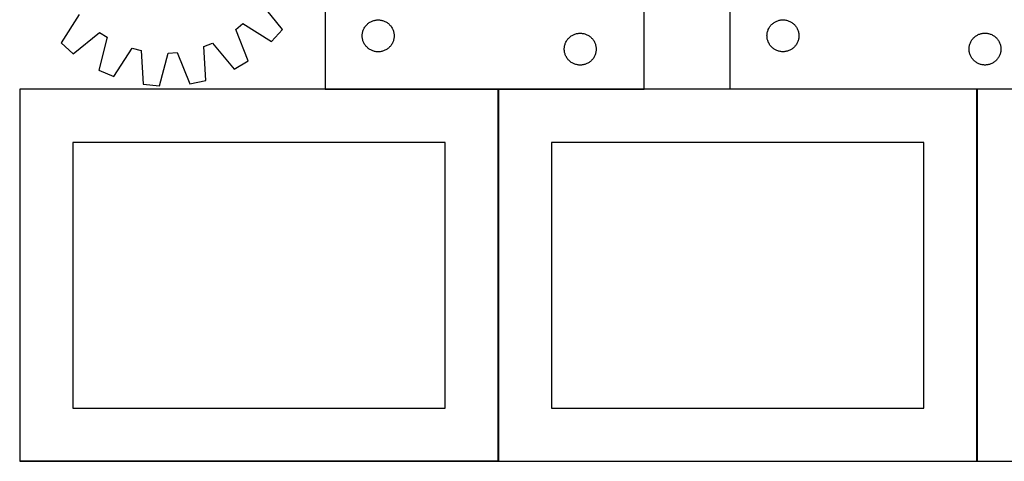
# Model space of a CAD drawing. Header units: millimetres. Extents: x 7 to 1493, y 7 to 2993.
# Tile 3 of 12: x 9 to 935, y 1763 to 2178. Entities that reach past the tile are written whole.
import ezdxf

# ---------------------------------------------------------------- set-up
doc = ezdxf.new("R2010")
doc.units = ezdxf.units.MM
doc.layers.add('COMMON', color=5, linetype='CONTINUOUS', true_color=0x0000ff)
doc.layers.add('CUT', color=7, linetype='CONTINUOUS', true_color=0x000000)

msp = doc.modelspace()

# ---------------------------------------------------------------- linework, layer by layer
at = {"layer": 'COMMON'}
for p, q in [((459.142727, 2112.923826), (296.252135, 2112.923826)), ((459.242728, 1762.823825), (459.242728, 2112.823825)), ((596.252135, 2112.923826), (459.342728, 2112.923826)), ((909.442729, 1762.881515), (909.442729, 2112.823825)), ((976.876769, 2112.986277), (909.542729, 2112.986277)), ((459.142727, 1762.723825), (9.174232, 1762.723825))]:
    msp.add_line(p, q, dxfattribs=at)
at = {"layer": 'CUT'}
for p, q in [((296.252135, 2363.023826), (296.252135, 2113.023826)), ((676.876769, 2363.086277), (676.876769, 2113.086277)), ((256.208162, 2169.112124), (236.139957, 2193.734105)), ((596.252135, 2113.023826), (596.252135, 2188.023826)), ((64.946272, 2183.26959), (48.026397, 2156.386648)), ((337.87848, 2175.468982), (338.530243, 2175.883546)), ((338.530243, 2175.883546), (339.202484, 2176.264008)), ((339.202484, 2176.264008), (339.893419, 2176.60936)), ((339.893419, 2176.60936), (340.601217, 2176.918686)), ((340.601217, 2176.918686), (341.324, 2177.191165)), ((341.324, 2177.191165), (342.059851, 2177.426074)), ((342.059851, 2177.426074), (342.806819, 2177.622792)), ((342.806819, 2177.622792), (343.562924, 2177.780796)), ((343.562924, 2177.780796), (344.32616, 2177.899666)), ((344.32616, 2177.899666), (345.094503, 2177.979089)), ((345.094503, 2177.979089), (345.865917, 2178.018853)), ((345.865917, 2178.018853), (346.638354, 2178.018853)), ((346.638354, 2178.018853), (347.409767, 2177.979089)), ((347.409767, 2177.979089), (348.178111, 2177.899666)), ((348.178111, 2177.899666), (348.941347, 2177.780796)), ((348.941347, 2177.780796), (349.697451, 2177.622792)), ((349.697451, 2177.622792), (350.44442, 2177.426074)), ((350.44442, 2177.426074), (351.180271, 2177.191165)), ((351.180271, 2177.191165), (351.903054, 2176.918686)), ((351.903054, 2176.918686), (352.610851, 2176.60936)), ((352.610851, 2176.60936), (353.301786, 2176.264008)), ((353.301786, 2176.264008), (353.974027, 2175.883546)), ((353.974027, 2175.883546), (354.625791, 2175.468982)), ((718.503113, 2175.531432), (719.154877, 2175.945996)), ((719.154877, 2175.945996), (719.827118, 2176.326459)), ((719.827118, 2176.326459), (720.518053, 2176.67181)), ((720.518053, 2176.67181), (721.225851, 2176.981136)), ((721.225851, 2176.981136), (721.948633, 2177.253615)), ((721.948633, 2177.253615), (722.684485, 2177.488525)), ((722.684485, 2177.488525), (723.431453, 2177.685242)), ((723.431453, 2177.685242), (724.187558, 2177.843246)), ((724.187558, 2177.843246), (724.950794, 2177.962117)), ((724.950794, 2177.962117), (725.719137, 2178.041539)), ((725.719137, 2178.041539), (726.49055, 2178.081304)), ((726.49055, 2178.081304), (727.262988, 2178.081304)), ((727.262988, 2178.081304), (728.034401, 2178.041539)), ((728.034401, 2178.041539), (728.802744, 2177.962117)), ((728.802744, 2177.962117), (729.565981, 2177.843246)), ((729.565981, 2177.843246), (730.322085, 2177.685242)), ((730.322085, 2177.685242), (731.069054, 2177.488525)), ((731.069054, 2177.488525), (731.804905, 2177.253615)), ((731.804905, 2177.253615), (732.527688, 2176.981136)), ((732.527688, 2176.981136), (733.235485, 2176.67181)), ((733.235485, 2176.67181), (733.92642, 2176.326459)), ((733.92642, 2176.326459), (734.598661, 2175.945996)), ((734.598661, 2175.945996), (735.250425, 2175.531432)), ((212.513333, 2169.055177), (219.129703, 2174.508893)), ((223.990719, 2139.436865), (212.513333, 2169.055177)), ((219.129703, 2174.508893), (246.012645, 2157.589018)), ((246.012645, 2157.589018), (256.208162, 2169.112124)), ((331.5693, 2166.092107), (331.746719, 2166.843893)), ((331.746719, 2166.843893), (331.962605, 2167.585549)), ((331.962605, 2167.585549), (332.216383, 2168.315108)), ((332.216383, 2168.315108), (332.507382, 2169.030635)), ((332.507382, 2169.030635), (332.834829, 2169.730233)), ((332.834829, 2169.730233), (333.197857, 2170.412047)), ((333.197857, 2170.412047), (333.595502, 2171.074269)), ((333.595502, 2171.074269), (334.02671, 2171.715143)), ((334.02671, 2171.715143), (334.490338, 2172.332969)), ((334.490338, 2172.332969), (334.985156, 2172.926108)), ((334.985156, 2172.926108), (335.509853, 2173.492989)), ((335.509853, 2173.492989), (336.063035, 2174.032107)), ((336.063035, 2174.032107), (336.643238, 2174.542033)), ((336.643238, 2174.542033), (337.248921, 2175.021415)), ((337.248921, 2175.021415), (337.87848, 2175.468982)), ((354.625791, 2175.468982), (355.25535, 2175.021415)), ((355.25535, 2175.021415), (355.861033, 2174.542033)), ((355.861033, 2174.542033), (356.441235, 2174.032107)), ((356.441235, 2174.032107), (356.994418, 2173.492989)), ((356.994418, 2173.492989), (357.519114, 2172.926108)), ((357.519114, 2172.926108), (358.013932, 2172.332969)), ((358.013932, 2172.332969), (358.47756, 2171.715143)), ((358.47756, 2171.715143), (358.908769, 2171.074269)), ((358.908769, 2171.074269), (359.306414, 2170.412047)), ((359.306414, 2170.412047), (359.669442, 2169.730233)), ((359.669442, 2169.730233), (359.996889, 2169.030635)), ((359.996889, 2169.030635), (360.287888, 2168.315108)), ((360.287888, 2168.315108), (360.541666, 2167.585549)), ((360.541666, 2167.585549), (360.757551, 2166.843893)), ((360.757551, 2166.843893), (360.934971, 2166.092107)), ((712.193934, 2166.154558), (712.371353, 2166.906343)), ((712.371353, 2166.906343), (712.587238, 2167.647999)), ((712.587238, 2167.647999), (712.841017, 2168.377558)), ((712.841017, 2168.377558), (713.132016, 2169.093085)), ((713.132016, 2169.093085), (713.459463, 2169.792683)), ((713.459463, 2169.792683), (713.822491, 2170.474498)), ((713.822491, 2170.474498), (714.220136, 2171.136719)), ((714.220136, 2171.136719), (714.651344, 2171.777593)), ((714.651344, 2171.777593), (715.114972, 2172.395419)), ((715.114972, 2172.395419), (715.60979, 2172.988558)), ((715.60979, 2172.988558), (716.134486, 2173.555439)), ((716.134486, 2173.555439), (716.687669, 2174.094557)), ((716.687669, 2174.094557), (717.267871, 2174.604483)), ((717.267871, 2174.604483), (717.873555, 2175.083865)), ((717.873555, 2175.083865), (718.503113, 2175.531432)), ((735.250425, 2175.531432), (735.879983, 2175.083865)), ((735.879983, 2175.083865), (736.485667, 2174.604483)), ((736.485667, 2174.604483), (737.065869, 2174.094557)), ((737.065869, 2174.094557), (737.619052, 2173.555439)), ((737.619052, 2173.555439), (738.143748, 2172.988558)), ((738.143748, 2172.988558), (738.638566, 2172.395419)), ((738.638566, 2172.395419), (739.102194, 2171.777593)), ((739.102194, 2171.777593), (739.533403, 2171.136719)), ((739.533403, 2171.136719), (739.931048, 2170.474498)), ((739.931048, 2170.474498), (740.294075, 2169.792683)), ((740.294075, 2169.792683), (740.621523, 2169.093085)), ((740.621523, 2169.093085), (740.912521, 2168.377558)), ((740.912521, 2168.377558), (741.1663, 2167.647999)), ((741.1663, 2167.647999), (741.382185, 2166.906343)), ((741.382185, 2166.906343), (741.559604, 2166.154558)), ((59.549503, 2146.191131), (84.171483, 2166.259336)), ((91.402847, 2161.652086), (83.618375, 2130.856359)), ((84.171483, 2166.259336), (91.402847, 2161.652086)), ((331.252135, 2163.023826), (331.272024, 2163.796008)), ((331.272024, 2162.251645), (331.252135, 2163.023826)), ((331.272024, 2163.796008), (331.331637, 2164.566141)), ((331.331637, 2161.481511), (331.272024, 2162.251645)), ((331.331637, 2164.566141), (331.430817, 2165.332185)), ((331.430817, 2160.715468), (331.331637, 2161.481511)), ((331.430817, 2165.332185), (331.5693, 2166.092107)), ((331.5693, 2159.955545), (331.430817, 2160.715468)), ((331.746719, 2159.20376), (331.5693, 2159.955545)), ((331.962605, 2158.462104), (331.746719, 2159.20376)), ((332.216383, 2157.732545), (331.962605, 2158.462104)), ((332.507382, 2157.017018), (332.216383, 2157.732545)), ((360.287888, 2157.732545), (359.996889, 2157.017018)), ((360.541666, 2158.462104), (360.287888, 2157.732545)), ((360.757551, 2159.20376), (360.541666, 2158.462104)), ((360.934971, 2159.955545), (360.757551, 2159.20376)), ((360.934971, 2166.092107), (361.073454, 2165.332185)), ((361.073454, 2160.715468), (360.934971, 2159.955545)), ((361.073454, 2165.332185), (361.172633, 2164.566141)), ((361.172633, 2161.481511), (361.073454, 2160.715468)), ((361.172633, 2164.566141), (361.232247, 2163.796008)), ((361.232247, 2162.251645), (361.172633, 2161.481511)), ((361.232247, 2163.796008), (361.252135, 2163.023826)), ((361.252135, 2163.023826), (361.232247, 2162.251645)), ((522.834829, 2157.230233), (523.197857, 2157.912047)), ((523.197857, 2157.912047), (523.595502, 2158.574269)), ((523.595502, 2158.574269), (524.02671, 2159.215143)), ((524.02671, 2159.215143), (524.490338, 2159.832969)), ((524.490338, 2159.832969), (524.985156, 2160.426108)), ((524.985156, 2160.426108), (525.509853, 2160.992989)), ((525.509853, 2160.992989), (526.063035, 2161.532107)), ((526.063035, 2161.532107), (526.643238, 2162.042033)), ((526.643238, 2162.042033), (527.248921, 2162.521415)), ((527.248921, 2162.521415), (527.87848, 2162.968982)), ((527.87848, 2162.968982), (528.530243, 2163.383546)), ((528.530243, 2163.383546), (529.202484, 2163.764008)), ((529.202484, 2163.764008), (529.893419, 2164.10936)), ((529.893419, 2164.10936), (530.601217, 2164.418686)), ((530.601217, 2164.418686), (531.324, 2164.691165)), ((531.324, 2164.691165), (532.059851, 2164.926074)), ((532.059851, 2164.926074), (532.806819, 2165.122792)), ((532.806819, 2165.122792), (533.562924, 2165.280796)), ((533.562924, 2165.280796), (534.32616, 2165.399666)), ((534.32616, 2165.399666), (535.094503, 2165.479089)), ((535.094503, 2165.479089), (535.865917, 2165.518853)), ((535.865917, 2165.518853), (536.638354, 2165.518853)), ((536.638354, 2165.518853), (537.409767, 2165.479089)), ((537.409767, 2165.479089), (538.178111, 2165.399666)), ((538.178111, 2165.399666), (538.941347, 2165.280796)), ((538.941347, 2165.280796), (539.697451, 2165.122792)), ((539.697451, 2165.122792), (540.44442, 2164.926074)), ((540.44442, 2164.926074), (541.180271, 2164.691165)), ((541.180271, 2164.691165), (541.903054, 2164.418686)), ((541.903054, 2164.418686), (542.610851, 2164.10936)), ((542.610851, 2164.10936), (543.301786, 2163.764008)), ((543.301786, 2163.764008), (543.974027, 2163.383546)), ((543.974027, 2163.383546), (544.625791, 2162.968982)), ((544.625791, 2162.968982), (545.25535, 2162.521415)), ((545.25535, 2162.521415), (545.861033, 2162.042033)), ((545.861033, 2162.042033), (546.441235, 2161.532107)), ((546.441235, 2161.532107), (546.994418, 2160.992989)), ((546.994418, 2160.992989), (547.519114, 2160.426108)), ((547.519114, 2160.426108), (548.013932, 2159.832969)), ((548.013932, 2159.832969), (548.47756, 2159.215143)), ((548.47756, 2159.215143), (548.908769, 2158.574269)), ((548.908769, 2158.574269), (549.306414, 2157.912047)), ((549.306414, 2157.912047), (549.669442, 2157.230233)), ((711.876769, 2163.086277), (711.896658, 2163.858458)), ((711.896658, 2162.314095), (711.876769, 2163.086277)), ((711.896658, 2163.858458), (711.956271, 2164.628592)), ((711.956271, 2161.543962), (711.896658, 2162.314095)), ((711.956271, 2164.628592), (712.055451, 2165.394635)), ((712.055451, 2160.777918), (711.956271, 2161.543962)), ((712.055451, 2165.394635), (712.193934, 2166.154558)), ((712.193934, 2160.017996), (712.055451, 2160.777918)), ((712.371353, 2159.26621), (712.193934, 2160.017996)), ((712.587238, 2158.524554), (712.371353, 2159.26621)), ((712.841017, 2157.794995), (712.587238, 2158.524554)), ((713.132016, 2157.079468), (712.841017, 2157.794995)), ((740.912521, 2157.794995), (740.621523, 2157.079468)), ((741.1663, 2158.524554), (740.912521, 2157.794995)), ((741.382185, 2159.26621), (741.1663, 2158.524554)), ((741.559604, 2160.017996), (741.382185, 2159.26621)), ((741.559604, 2166.154558), (741.698088, 2165.394635)), ((741.698088, 2160.777918), (741.559604, 2160.017996)), ((741.698088, 2165.394635), (741.797267, 2164.628592)), ((741.797267, 2161.543962), (741.698088, 2160.777918)), ((741.797267, 2164.628592), (741.85688, 2163.858458)), ((741.85688, 2162.314095), (741.797267, 2161.543962)), ((741.85688, 2163.858458), (741.876769, 2163.086277)), ((741.876769, 2163.086277), (741.85688, 2162.314095)), ((903.459463, 2157.292683), (903.822491, 2157.974498)), ((903.822491, 2157.974498), (904.220136, 2158.636719)), ((904.220136, 2158.636719), (904.651344, 2159.277593)), ((904.651344, 2159.277593), (905.114972, 2159.895419)), ((905.114972, 2159.895419), (905.60979, 2160.488558)), ((905.60979, 2160.488558), (906.134486, 2161.055439)), ((906.134486, 2161.055439), (906.687669, 2161.594557)), ((906.687669, 2161.594557), (907.267871, 2162.104483)), ((907.267871, 2162.104483), (907.873555, 2162.583865)), ((907.873555, 2162.583865), (908.503113, 2163.031432)), ((908.503113, 2163.031432), (909.154877, 2163.445996)), ((909.154877, 2163.445996), (909.827118, 2163.826459)), ((909.827118, 2163.826459), (910.518053, 2164.17181)), ((910.518053, 2164.17181), (911.225851, 2164.481136)), ((911.225851, 2164.481136), (911.948633, 2164.753615)), ((911.948633, 2164.753615), (912.684485, 2164.988525)), ((912.684485, 2164.988525), (913.431453, 2165.185242)), ((913.431453, 2165.185242), (914.187558, 2165.343246)), ((914.187558, 2165.343246), (914.950794, 2165.462117)), ((914.950794, 2165.462117), (915.719137, 2165.541539)), ((915.719137, 2165.541539), (916.49055, 2165.581304)), ((916.49055, 2165.581304), (917.262988, 2165.581304)), ((917.262988, 2165.581304), (918.034401, 2165.541539)), ((918.034401, 2165.541539), (918.802744, 2165.462117)), ((918.802744, 2165.462117), (919.565981, 2165.343246)), ((919.565981, 2165.343246), (920.322085, 2165.185242)), ((920.322085, 2165.185242), (921.069054, 2164.988525)), ((921.069054, 2164.988525), (921.804905, 2164.753615)), ((921.804905, 2164.753615), (922.527688, 2164.481136)), ((922.527688, 2164.481136), (923.235485, 2164.17181)), ((923.235485, 2164.17181), (923.92642, 2163.826459)), ((923.92642, 2163.826459), (924.598661, 2163.445996)), ((924.598661, 2163.445996), (925.250425, 2163.031432)), ((925.250425, 2163.031432), (925.879983, 2162.583865)), ((925.879983, 2162.583865), (926.485667, 2162.104483)), ((926.485667, 2162.104483), (927.065869, 2161.594557)), ((927.065869, 2161.594557), (927.619052, 2161.055439)), ((927.619052, 2161.055439), (928.143748, 2160.488558)), ((928.143748, 2160.488558), (928.638566, 2159.895419)), ((928.638566, 2159.895419), (929.102194, 2159.277593)), ((929.102194, 2159.277593), (929.533403, 2158.636719)), ((929.533403, 2158.636719), (929.931048, 2157.974498)), ((929.931048, 2157.974498), (930.294075, 2157.292683)), ((48.026397, 2156.386648), (59.549503, 2146.191131)), ((97.728088, 2124.720682), (114.943567, 2151.415289)), ((114.943567, 2151.415289), (123.244721, 2149.268148)), ((123.244721, 2149.268148), (125.357651, 2117.574138)), ((182.416871, 2152.88515), (190.394703, 2156.027372)), ((184.179952, 2121.169754), (182.416871, 2152.88515)), ((190.394703, 2156.027372), (210.733371, 2131.628328)), ((332.834829, 2156.317419), (332.507382, 2157.017018)), ((333.197857, 2155.635605), (332.834829, 2156.317419)), ((333.595502, 2154.973383), (333.197857, 2155.635605)), ((334.02671, 2154.33251), (333.595502, 2154.973383)), ((334.490338, 2153.714684), (334.02671, 2154.33251)), ((334.985156, 2153.121545), (334.490338, 2153.714684)), ((335.509853, 2152.554664), (334.985156, 2153.121545)), ((336.063035, 2152.015546), (335.509853, 2152.554664)), ((336.643238, 2151.50562), (336.063035, 2152.015546)), ((337.248921, 2151.026238), (336.643238, 2151.50562)), ((337.87848, 2150.578671), (337.248921, 2151.026238)), ((338.530243, 2150.164107), (337.87848, 2150.578671)), ((339.202484, 2149.783644), (338.530243, 2150.164107)), ((339.893419, 2149.438292), (339.202484, 2149.783644)), ((340.601217, 2149.128967), (339.893419, 2149.438292)), ((341.324, 2148.856488), (340.601217, 2149.128967)), ((342.059851, 2148.621578), (341.324, 2148.856488)), ((342.806819, 2148.424861), (342.059851, 2148.621578)), ((343.562924, 2148.266857), (342.806819, 2148.424861)), ((344.32616, 2148.147986), (343.562924, 2148.266857)), ((345.094503, 2148.068563), (344.32616, 2148.147986)), ((348.178111, 2148.147986), (347.409767, 2148.068563)), ((348.941347, 2148.266857), (348.178111, 2148.147986)), ((349.697451, 2148.424861), (348.941347, 2148.266857)), ((350.44442, 2148.621578), (349.697451, 2148.424861)), ((351.180271, 2148.856488), (350.44442, 2148.621578)), ((351.903054, 2149.128967), (351.180271, 2148.856488)), ((352.610851, 2149.438292), (351.903054, 2149.128967)), ((353.301786, 2149.783644), (352.610851, 2149.438292)), ((353.974027, 2150.164107), (353.301786, 2149.783644)), ((354.625791, 2150.578671), (353.974027, 2150.164107)), ((355.25535, 2151.026238), (354.625791, 2150.578671)), ((355.861033, 2151.50562), (355.25535, 2151.026238)), ((356.441235, 2152.015546), (355.861033, 2151.50562)), ((356.994418, 2152.554664), (356.441235, 2152.015546)), ((357.519114, 2153.121545), (356.994418, 2152.554664)), ((358.013932, 2153.714684), (357.519114, 2153.121545)), ((358.47756, 2154.33251), (358.013932, 2153.714684)), ((358.908769, 2154.973383), (358.47756, 2154.33251)), ((359.306414, 2155.635605), (358.908769, 2154.973383)), ((359.669442, 2156.317419), (359.306414, 2155.635605)), ((359.996889, 2157.017018), (359.669442, 2156.317419)), ((521.252135, 2150.523826), (521.272024, 2151.296008)), ((521.272024, 2149.751645), (521.252135, 2150.523826)), ((521.272024, 2151.296008), (521.331637, 2152.066141)), ((521.331637, 2148.981511), (521.272024, 2149.751645)), ((521.331637, 2152.066141), (521.430817, 2152.832185)), ((521.430817, 2148.215468), (521.331637, 2148.981511)), ((521.430817, 2152.832185), (521.5693, 2153.592107)), ((521.5693, 2147.455545), (521.430817, 2148.215468)), ((521.5693, 2153.592107), (521.746719, 2154.343893)), ((521.746719, 2154.343893), (521.962605, 2155.085549)), ((521.962605, 2155.085549), (522.216383, 2155.815108)), ((522.216383, 2155.815108), (522.507382, 2156.530635)), ((522.507382, 2156.530635), (522.834829, 2157.230233)), ((549.669442, 2157.230233), (549.996889, 2156.530635)), ((549.996889, 2156.530635), (550.287888, 2155.815108)), ((550.287888, 2155.815108), (550.541666, 2155.085549)), ((550.541666, 2155.085549), (550.757551, 2154.343893)), ((550.757551, 2154.343893), (550.934971, 2153.592107)), ((550.934971, 2153.592107), (551.073454, 2152.832185)), ((551.073454, 2148.215468), (550.934971, 2147.455545)), ((551.073454, 2152.832185), (551.172633, 2152.066141)), ((551.172633, 2148.981511), (551.073454, 2148.215468)), ((551.172633, 2152.066141), (551.232247, 2151.296008)), ((551.232247, 2149.751645), (551.172633, 2148.981511)), ((551.232247, 2151.296008), (551.252135, 2150.523826)), ((551.252135, 2150.523826), (551.232247, 2149.751645)), ((713.459463, 2156.37987), (713.132016, 2157.079468)), ((713.822491, 2155.698056), (713.459463, 2156.37987)), ((714.220136, 2155.035834), (713.822491, 2155.698056)), ((714.651344, 2154.39496), (714.220136, 2155.035834)), ((715.114972, 2153.777134), (714.651344, 2154.39496)), ((715.60979, 2153.183995), (715.114972, 2153.777134)), ((716.134486, 2152.617114), (715.60979, 2153.183995)), ((716.687669, 2152.077996), (716.134486, 2152.617114)), ((717.267871, 2151.56807), (716.687669, 2152.077996)), ((717.873555, 2151.088688), (717.267871, 2151.56807)), ((718.503113, 2150.641121), (717.873555, 2151.088688)), ((719.154877, 2150.226557), (718.503113, 2150.641121)), ((719.827118, 2149.846095), (719.154877, 2150.226557)), ((720.518053, 2149.500743), (719.827118, 2149.846095)), ((721.225851, 2149.191417), (720.518053, 2149.500743)), ((721.948633, 2148.918938), (721.225851, 2149.191417)), ((722.684485, 2148.684028), (721.948633, 2148.918938)), ((723.431453, 2148.487311), (722.684485, 2148.684028)), ((724.187558, 2148.329307), (723.431453, 2148.487311)), ((724.950794, 2148.210436), (724.187558, 2148.329307)), ((725.719137, 2148.131014), (724.950794, 2148.210436)), ((726.49055, 2148.09125), (725.719137, 2148.131014)), ((727.262988, 2148.09125), (726.49055, 2148.09125)), ((728.034401, 2148.131014), (727.262988, 2148.09125)), ((728.802744, 2148.210436), (728.034401, 2148.131014)), ((729.565981, 2148.329307), (728.802744, 2148.210436)), ((730.322085, 2148.487311), (729.565981, 2148.329307)), ((731.069054, 2148.684028), (730.322085, 2148.487311)), ((731.804905, 2148.918938), (731.069054, 2148.684028)), ((732.527688, 2149.191417), (731.804905, 2148.918938)), ((733.235485, 2149.500743), (732.527688, 2149.191417)), ((733.92642, 2149.846095), (733.235485, 2149.500743)), ((734.598661, 2150.226557), (733.92642, 2149.846095)), ((735.250425, 2150.641121), (734.598661, 2150.226557)), ((735.879983, 2151.088688), (735.250425, 2150.641121)), ((736.485667, 2151.56807), (735.879983, 2151.088688)), ((737.065869, 2152.077996), (736.485667, 2151.56807)), ((737.619052, 2152.617114), (737.065869, 2152.077996)), ((738.143748, 2153.183995), (737.619052, 2152.617114)), ((738.638566, 2153.777134), (738.143748, 2153.183995)), ((739.102194, 2154.39496), (738.638566, 2153.777134)), ((739.533403, 2155.035834), (739.102194, 2154.39496)), ((739.931048, 2155.698056), (739.533403, 2155.035834)), ((740.294075, 2156.37987), (739.931048, 2155.698056)), ((740.621523, 2157.079468), (740.294075, 2156.37987)), ((901.876769, 2150.586277), (901.896658, 2151.358458)), ((901.896658, 2149.814095), (901.876769, 2150.586277)), ((901.896658, 2151.358458), (901.956271, 2152.128592)), ((901.956271, 2149.043962), (901.896658, 2149.814095)), ((901.956271, 2152.128592), (902.055451, 2152.894635)), ((902.055451, 2148.277918), (901.956271, 2149.043962)), ((902.055451, 2152.894635), (902.193934, 2153.654558)), ((902.193934, 2147.517996), (902.055451, 2148.277918)), ((902.193934, 2153.654558), (902.371353, 2154.406343)), ((902.371353, 2154.406343), (902.587238, 2155.147999)), ((902.587238, 2155.147999), (902.841017, 2155.877558)), ((902.841017, 2155.877558), (903.132016, 2156.593085)), ((903.132016, 2156.593085), (903.459463, 2157.292683)), ((930.294075, 2157.292683), (930.621523, 2156.593085)), ((930.621523, 2156.593085), (930.912521, 2155.877558)), ((930.912521, 2155.877558), (931.1663, 2155.147999)), ((931.1663, 2155.147999), (931.382185, 2154.406343)), ((931.382185, 2154.406343), (931.559604, 2153.654558)), ((931.559604, 2153.654558), (931.698088, 2152.894635)), ((931.698088, 2148.277918), (931.559604, 2147.517996)), ((931.698088, 2152.894635), (931.797267, 2152.128592)), ((931.797267, 2149.043962), (931.698088, 2148.277918)), ((931.797267, 2152.128592), (931.85688, 2151.358458)), ((931.85688, 2149.814095), (931.797267, 2149.043962)), ((931.85688, 2151.358458), (931.876769, 2150.586277)), ((931.876769, 2150.586277), (931.85688, 2149.814095)), ((140.672814, 2116.098903), (148.79662, 2146.806859)), ((148.79662, 2146.806859), (157.35499, 2147.330004)), ((157.35499, 2147.330004), (169.158493, 2117.84014)), ((210.733371, 2131.628328), (223.990719, 2139.436865)), ((345.865917, 2148.028799), (345.094503, 2148.068563)), ((346.638354, 2148.028799), (345.865917, 2148.028799)), ((347.409767, 2148.068563), (346.638354, 2148.028799)), ((521.746719, 2146.70376), (521.5693, 2147.455545)), ((521.962605, 2145.962104), (521.746719, 2146.70376)), ((522.216383, 2145.232545), (521.962605, 2145.962104)), ((522.507382, 2144.517018), (522.216383, 2145.232545)), ((522.834829, 2143.817419), (522.507382, 2144.517018)), ((523.197857, 2143.135605), (522.834829, 2143.817419)), ((523.595502, 2142.473383), (523.197857, 2143.135605)), ((524.02671, 2141.83251), (523.595502, 2142.473383)), ((524.490338, 2141.214684), (524.02671, 2141.83251)), ((524.985156, 2140.621545), (524.490338, 2141.214684)), ((525.509853, 2140.054664), (524.985156, 2140.621545)), ((526.063035, 2139.515546), (525.509853, 2140.054664)), ((526.643238, 2139.00562), (526.063035, 2139.515546)), ((527.248921, 2138.526238), (526.643238, 2139.00562)), ((545.861033, 2139.00562), (545.25535, 2138.526238)), ((546.441235, 2139.515546), (545.861033, 2139.00562)), ((546.994418, 2140.054664), (546.441235, 2139.515546)), ((547.519114, 2140.621545), (546.994418, 2140.054664)), ((548.013932, 2141.214684), (547.519114, 2140.621545)), ((548.47756, 2141.83251), (548.013932, 2141.214684)), ((548.908769, 2142.473383), (548.47756, 2141.83251)), ((549.306414, 2143.135605), (548.908769, 2142.473383)), ((549.669442, 2143.817419), (549.306414, 2143.135605)), ((549.996889, 2144.517018), (549.669442, 2143.817419)), ((550.287888, 2145.232545), (549.996889, 2144.517018)), ((550.541666, 2145.962104), (550.287888, 2145.232545)), ((550.757551, 2146.70376), (550.541666, 2145.962104)), ((550.934971, 2147.455545), (550.757551, 2146.70376)), ((902.371353, 2146.76621), (902.193934, 2147.517996)), ((902.587238, 2146.024554), (902.371353, 2146.76621)), ((902.841017, 2145.294995), (902.587238, 2146.024554)), ((903.132016, 2144.579468), (902.841017, 2145.294995)), ((903.459463, 2143.87987), (903.132016, 2144.579468)), ((903.822491, 2143.198056), (903.459463, 2143.87987)), ((904.220136, 2142.535834), (903.822491, 2143.198056)), ((904.651344, 2141.89496), (904.220136, 2142.535834)), ((905.114972, 2141.277134), (904.651344, 2141.89496)), ((905.60979, 2140.683995), (905.114972, 2141.277134)), ((906.134486, 2140.117114), (905.60979, 2140.683995)), ((906.687669, 2139.577996), (906.134486, 2140.117114)), ((907.267871, 2139.06807), (906.687669, 2139.577996)), ((907.873555, 2138.588688), (907.267871, 2139.06807)), ((926.485667, 2139.06807), (925.879983, 2138.588688)), ((927.065869, 2139.577996), (926.485667, 2139.06807)), ((927.619052, 2140.117114), (927.065869, 2139.577996)), ((928.143748, 2140.683995), (927.619052, 2140.117114)), ((928.638566, 2141.277134), (928.143748, 2140.683995)), ((929.102194, 2141.89496), (928.638566, 2141.277134)), ((929.533403, 2142.535834), (929.102194, 2141.89496)), ((929.931048, 2143.198056), (929.533403, 2142.535834)), ((930.294075, 2143.87987), (929.931048, 2143.198056)), ((930.621523, 2144.579468), (930.294075, 2143.87987)), ((930.912521, 2145.294995), (930.621523, 2144.579468)), ((931.1663, 2146.024554), (930.912521, 2145.294995)), ((931.382185, 2146.76621), (931.1663, 2146.024554)), ((931.559604, 2147.517996), (931.382185, 2146.76621)), ((83.618375, 2130.856359), (97.728088, 2124.720682)), ((527.87848, 2138.078671), (527.248921, 2138.526238)), ((528.530243, 2137.664107), (527.87848, 2138.078671)), ((529.202484, 2137.283644), (528.530243, 2137.664107)), ((529.893419, 2136.938292), (529.202484, 2137.283644)), ((530.601217, 2136.628967), (529.893419, 2136.938292)), ((531.324, 2136.356488), (530.601217, 2136.628967)), ((532.059851, 2136.121578), (531.324, 2136.356488)), ((532.806819, 2135.924861), (532.059851, 2136.121578)), ((533.562924, 2135.766857), (532.806819, 2135.924861)), ((534.32616, 2135.647986), (533.562924, 2135.766857)), ((535.094503, 2135.568563), (534.32616, 2135.647986)), ((535.865917, 2135.528799), (535.094503, 2135.568563)), ((536.638354, 2135.528799), (535.865917, 2135.528799)), ((537.409767, 2135.568563), (536.638354, 2135.528799)), ((538.178111, 2135.647986), (537.409767, 2135.568563)), ((538.941347, 2135.766857), (538.178111, 2135.647986)), ((539.697451, 2135.924861), (538.941347, 2135.766857)), ((540.44442, 2136.121578), (539.697451, 2135.924861)), ((541.180271, 2136.356488), (540.44442, 2136.121578)), ((541.903054, 2136.628967), (541.180271, 2136.356488)), ((542.610851, 2136.938292), (541.903054, 2136.628967)), ((543.301786, 2137.283644), (542.610851, 2136.938292)), ((543.974027, 2137.664107), (543.301786, 2137.283644)), ((544.625791, 2138.078671), (543.974027, 2137.664107)), ((545.25535, 2138.526238), (544.625791, 2138.078671)), ((908.503113, 2138.141121), (907.873555, 2138.588688)), ((909.154877, 2137.726557), (908.503113, 2138.141121)), ((909.827118, 2137.346095), (909.154877, 2137.726557)), ((910.518053, 2137.000743), (909.827118, 2137.346095)), ((911.225851, 2136.691417), (910.518053, 2137.000743)), ((911.948633, 2136.418938), (911.225851, 2136.691417)), ((912.684485, 2136.184028), (911.948633, 2136.418938)), ((913.431453, 2135.987311), (912.684485, 2136.184028)), ((914.187558, 2135.829307), (913.431453, 2135.987311)), ((914.950794, 2135.710436), (914.187558, 2135.829307)), ((915.719137, 2135.631014), (914.950794, 2135.710436)), ((916.49055, 2135.59125), (915.719137, 2135.631014)), ((917.262988, 2135.59125), (916.49055, 2135.59125)), ((918.034401, 2135.631014), (917.262988, 2135.59125)), ((918.802744, 2135.710436), (918.034401, 2135.631014)), ((919.565981, 2135.829307), (918.802744, 2135.710436)), ((920.322085, 2135.987311), (919.565981, 2135.829307)), ((921.069054, 2136.184028), (920.322085, 2135.987311)), ((921.804905, 2136.418938), (921.069054, 2136.184028)), ((922.527688, 2136.691417), (921.804905, 2136.418938)), ((923.235485, 2137.000743), (922.527688, 2136.691417)), ((923.92642, 2137.346095), (923.235485, 2137.000743)), ((924.598661, 2137.726557), (923.92642, 2137.346095)), ((925.250425, 2138.141121), (924.598661, 2137.726557)), ((925.879983, 2138.588688), (925.250425, 2138.141121)), ((169.158493, 2117.84014), (184.179952, 2121.169754)), ((459.142727, 2112.823825), (9.142727, 2112.823825)), ((9.142727, 2112.823825), (9.142727, 1762.823825)), ((125.357651, 2117.574138), (140.672814, 2116.098903)), ((296.252135, 2113.023826), (596.252135, 2113.023826)), ((459.142727, 1762.823825), (459.142727, 2112.823825)), ((909.342728, 2112.823825), (459.342728, 2112.823825)), ((459.342728, 2112.823825), (459.342728, 1762.823825)), ((676.876769, 2113.086277), (976.876769, 2113.086277)), ((909.342728, 1762.823825), (909.342728, 2112.823825)), ((1359.542729, 2112.881515), (909.542729, 2112.881515)), ((909.542729, 2112.881515), (909.542729, 1762.881515)), ((409.142727, 2062.823825), (59.142727, 2062.823825)), ((59.142727, 2062.823825), (59.142727, 1812.823825)), ((409.142727, 1812.823825), (409.142727, 2062.823825)), ((859.342728, 2062.823825), (509.342728, 2062.823825)), ((509.342728, 2062.823825), (509.342728, 1812.823825)), ((859.342728, 1812.823825), (859.342728, 2062.823825)), ((59.142727, 1812.823825), (409.142727, 1812.823825)), ((509.342728, 1812.823825), (859.342728, 1812.823825)), ((9.142727, 1762.823825), (459.142727, 1762.823825)), ((459.342728, 1762.823825), (909.342728, 1762.823825)), ((909.542729, 1762.881515), (1359.542729, 1762.881515))]:
    msp.add_line(p, q, dxfattribs=at)

doc.saveas('drawing.dxf')
